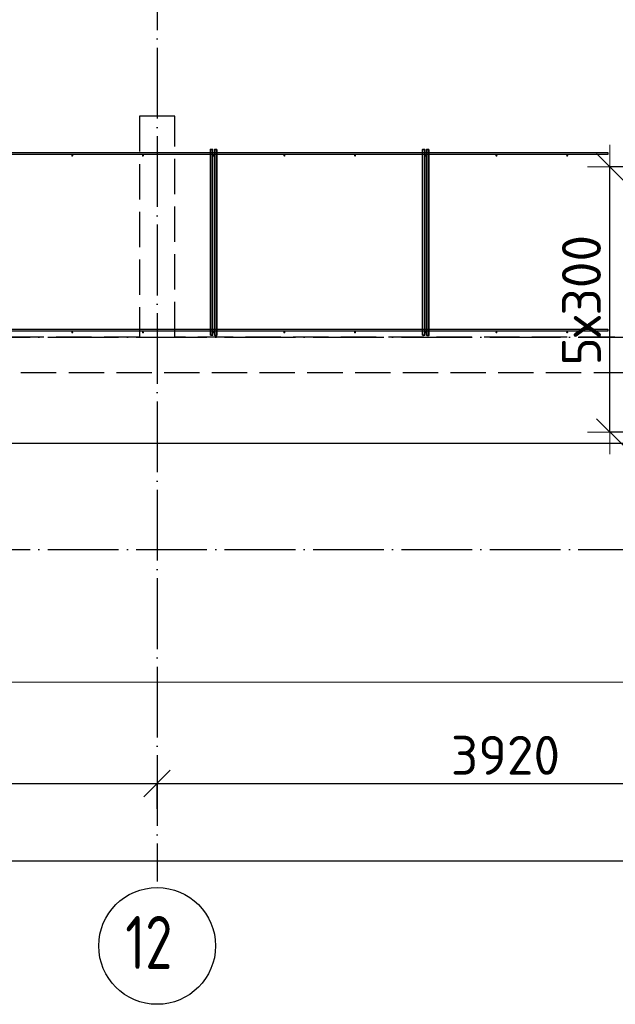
# Model space of a CAD drawing. Header units: millimetres. Extents: x 13527 to 139154, y -122592 to 61893.
# Tile 94 of 128: x 85043 to 88412, y 27427 to 32996. Entities that reach past the tile are written whole.
import ezdxf

# ---------------------------------------------------------------- set-up
doc = ezdxf.new("R2010")
doc.units = ezdxf.units.MM
doc.header["$PDMODE"] = 65
for name, pattern in [('______11', [500, 400, -50, 0, -50]), ('______2', [270, 200, -70]), ('______5', [1100, 800, -100, 100, -100])]:
    doc.linetypes.add(name, pattern=pattern)
for name, color, linetype, lineweight in [('Standard', 7, 'Continuous', 25), ('Размерная линия_ общее', 7, 'Continuous', 13), ('Стена_ общее', 7, 'Continuous', 35), ('Фундамент_ общее', 7, 'Continuous', 35)]:
    doc.layers.add(name, color=color, linetype=linetype, lineweight=lineweight)
doc.layers.add('Арм.стержн. Фиксатор', color=7, linetype='Continuous', lineweight=35, true_color=0x501e0f)
doc.layers.add('Осевая линия_ общее', color=7, linetype='______5', lineweight=13, true_color=0xa0a0a0)
doc.styles.add('ISOCPEUR', font='ISOCPEUR')
doc.dimstyles.new('DIMSTYLE_16', dxfattribs={"dimtxt": 220, "dimasz": 250, "dimexe": 0, "dimexo": 0, "dimgap": 110, "dimtad": 2, "dimdec": 0, "dimrnd": 1, "dimzin": 12, "dimdsep": 46, "dimtxsty": 'ISOCPEUR', "dimblk1": 'ALL_ML_STRICH', "dimblk2": 'ALL_ML_STRICH', "dimsah": 1, "dimcen": 0, "dimclrd": 7, "dimclre": 256, "dimclrt": 7, "dimadec": 0, "dimazin": 0, "dimtfac": 1, "dimtdec": 0, "dimtix": 1, "dimtmove": 2, "dimatfit": 3, "dimfxl": 0, "dimtzin": 0, "dimlwd": 0, "dimlwe": -3, "dimarcsym": 0})
doc.dimstyles.new('DIMSTYLE_5', dxfattribs={"dimtxt": 220, "dimasz": 250, "dimexe": 0, "dimexo": 0, "dimgap": 110, "dimtad": 2, "dimdec": 0, "dimrnd": 5, "dimzin": 12, "dimdsep": 46, "dimtxsty": 'ISOCPEUR', "dimblk1": 'ALL_ML_STRICH', "dimblk2": 'ALL_ML_STRICH', "dimsah": 1, "dimcen": 0, "dimclrd": 7, "dimclre": 256, "dimclrt": 7, "dimadec": 0, "dimazin": 0, "dimtfac": 1, "dimtdec": 0, "dimtix": 1, "dimtmove": 2, "dimatfit": 3, "dimfxl": 0, "dimtzin": 0, "dimlwd": 0, "dimlwe": -3, "dimarcsym": 0})

# ---------------------------------------------------------------- blocks, each defined once
blk = doc.blocks.new('ALL_ML_STRICH')
at = {"color": 0, "linetype": 'ByBlock', "lineweight": -2}
for p, q in [((0, -0.5), (0, 0.5)), ((-0.3, -0.3), (0.3, 0.3)), ((-1, 0), (0.5, 0))]:
    blk.add_line(p, q, dxfattribs=at)
blk = doc.blocks.new('*D452')
at = {"layer": 'DEFPOINTS', "color": 7, "linetype": 'Continuous', "lineweight": 13, "transparency": 33554687}
for p in [(88711.3, 32164), (88380.8, 30664), (89578.8, 30664)]:
    blk.add_point(p, dxfattribs=at)
at = {"layer": 'Размерная линия_ общее', "color": 253, "linetype": 'Continuous', "lineweight": -2, "true_color": 0xa0a0a0, "transparency": 33554687}
for p, q in [((88691.3, 32164), (88380.8, 32164)), ((89558.8, 30664), (88380.8, 30664))]:
    blk.add_line(p, q, dxfattribs=at)
at = {"layer": 'Размерная линия_ общее', "color": 7, "linetype": 'Continuous', "lineweight": -2, "transparency": 33554687}
blk.add_line((88380.8, 30664), (88380.8, 32164), dxfattribs=at)
at = {"layer": 'Размерная линия_ общее', "color": 7, "linetype": 'Continuous', "lineweight": 13, "transparency": 33554687, "xscale": 250, "yscale": 250, "zscale": 250}
for p, rotation in [((88380.8, 32164), 90), ((88380.8, 30664), 270)]:
    blk.add_blockref('ALL_ML_STRICH', p, dxfattribs=dict(at, rotation=rotation))
at = {"layer": 'Размерная линия_ общее', "color": 7, "linetype": 'Continuous', "lineweight": 13, "transparency": 33554687, "insert": (88110.8, 31040), "char_height": 220, "width": 11, "attachment_point": 1, "rotation": 90, "line_spacing_factor": 0.60241, "style": 'ISOCPEUR'}
blk.add_mtext('5х300', dxfattribs=at)
blk = doc.blocks.new('*D553')
at = {"layer": 'DEFPOINTS', "color": 7, "linetype": 'Continuous', "lineweight": 13, "transparency": 33554687}
for p in [(81900, 28675.7), (81900, 28512.1), (85820, 28512.1)]:
    blk.add_point(p, dxfattribs=at)
at = {"layer": 'Размерная линия_ общее', "color": 253, "linetype": 'Continuous', "lineweight": -2, "true_color": 0xa0a0a0, "transparency": 33554687}
for p, q in [((81900, 28532.1), (81900, 28675.7)), ((85820, 28532.1), (85820, 28675.7))]:
    blk.add_line(p, q, dxfattribs=at)
at = {"layer": 'Размерная линия_ общее', "color": 7, "linetype": 'Continuous', "lineweight": -2, "transparency": 33554687}
blk.add_line((81900, 28675.7), (85820, 28675.7), dxfattribs=at)
at = {"layer": 'Размерная линия_ общее', "color": 7, "linetype": 'Continuous', "lineweight": 13, "transparency": 33554687, "xscale": 250, "yscale": 250, "zscale": 250, "rotation": 180}
blk.add_blockref('ALL_ML_STRICH', (81900, 28675.7), dxfattribs=at)
at = {"layer": 'Размерная линия_ общее', "color": 7, "linetype": 'Continuous', "lineweight": 13, "transparency": 33554687, "xscale": 250, "yscale": 250, "zscale": 250}
blk.add_blockref('ALL_ML_STRICH', (85820, 28675.7), dxfattribs=at)
at = {"layer": 'Размерная линия_ общее', "color": 7, "linetype": 'Continuous', "lineweight": 13, "transparency": 33554687, "insert": (83871, 28835.7), "char_height": 220, "width": 880, "attachment_point": 5, "style": 'ISOCPEUR'}
blk.add_mtext('\\A1;{3920}', dxfattribs=at)
blk = doc.blocks.new('*D554')
at = {"layer": 'DEFPOINTS', "color": 7, "linetype": 'Continuous', "lineweight": 13, "transparency": 33554687}
for p in [(85820, 28675.7), (85820, 28512.1), (89740, 28512.1)]:
    blk.add_point(p, dxfattribs=at)
at = {"layer": 'Размерная линия_ общее', "color": 253, "linetype": 'Continuous', "lineweight": -2, "true_color": 0xa0a0a0, "transparency": 33554687}
for p, q in [((85820, 28532.1), (85820, 28675.7)), ((89740, 28532.1), (89740, 28675.7))]:
    blk.add_line(p, q, dxfattribs=at)
at = {"layer": 'Размерная линия_ общее', "color": 7, "linetype": 'Continuous', "lineweight": -2, "transparency": 33554687}
blk.add_line((85820, 28675.7), (89740, 28675.7), dxfattribs=at)
at = {"layer": 'Размерная линия_ общее', "color": 7, "linetype": 'Continuous', "lineweight": 13, "transparency": 33554687, "xscale": 250, "yscale": 250, "zscale": 250, "rotation": 180}
blk.add_blockref('ALL_ML_STRICH', (85820, 28675.7), dxfattribs=at)
at = {"layer": 'Размерная линия_ общее', "color": 7, "linetype": 'Continuous', "lineweight": 13, "transparency": 33554687, "xscale": 250, "yscale": 250, "zscale": 250}
blk.add_blockref('ALL_ML_STRICH', (89740, 28675.7), dxfattribs=at)
at = {"layer": 'Размерная линия_ общее', "color": 7, "linetype": 'Continuous', "lineweight": 13, "transparency": 33554687, "insert": (87791, 28835.7), "char_height": 220, "width": 880, "attachment_point": 5, "style": 'ISOCPEUR'}
blk.add_mtext('\\A1;{3920}', dxfattribs=at)
blk = doc.blocks.new('*D563')
at = {"layer": 'DEFPOINTS', "color": 7, "linetype": 'Continuous', "lineweight": 13, "transparency": 33554687}
for p in [(75300, 28239.6), (75300, 28122.1), (117380, 28122.1)]:
    blk.add_point(p, dxfattribs=at)
at = {"layer": 'Размерная линия_ общее', "color": 253, "linetype": 'Continuous', "lineweight": -2, "true_color": 0xa0a0a0, "transparency": 33554687}
for p, q in [((75300, 28222.1), (75300, 28239.6)), ((117380, 28222.1), (117380, 28239.6))]:
    blk.add_line(p, q, dxfattribs=at)
at = {"layer": 'Размерная линия_ общее', "color": 7, "linetype": 'Continuous', "lineweight": -2, "transparency": 33554687}
blk.add_line((75300, 28239.6), (117380, 28239.6), dxfattribs=at)
at = {"layer": 'Размерная линия_ общее', "color": 7, "linetype": 'Continuous', "lineweight": 13, "transparency": 33554687, "xscale": 250, "yscale": 250, "zscale": 250, "rotation": 180}
blk.add_blockref('ALL_ML_STRICH', (75300, 28239.6), dxfattribs=at)
at = {"layer": 'Размерная линия_ общее', "color": 7, "linetype": 'Continuous', "lineweight": 13, "transparency": 33554687, "xscale": 250, "yscale": 250, "zscale": 250}
blk.add_blockref('ALL_ML_STRICH', (117380, 28239.6), dxfattribs=at)
at = {"layer": 'Размерная линия_ общее', "color": 7, "linetype": 'Continuous', "lineweight": 13, "transparency": 33554687, "insert": (96340, 28399.6), "char_height": 220, "width": 1100, "attachment_point": 5, "style": 'ISOCPEUR'}
blk.add_mtext('\\A1;{42080}', dxfattribs=at)
blk = doc.blocks.new('СЛОЖНЫЙ_ОБЪЕКТ_6')
at = {"layer": 'Стена_ общее', "color": 9, "linetype": '______2', "lineweight": -3, "true_color": 0xc7c7c7, "transparency": 33554687}
for p, q in [((85720, 32450), (85720, 31200)), ((85920, 32450), (85720, 32450)), ((85920, 31200), (85920, 32450)), ((85720, 31200), (82620, 31200)), ((89220, 31200), (85920, 31200)), ((82620, 31000), (89020, 31000))]:
    blk.add_line(p, q, dxfattribs=at)

msp = doc.modelspace()

# ---------------------------------------------------------------- hatches: boundary and pattern name
at = {"layer": 'Арм.стержн. Фиксатор', "linetype": 'Continuous', "lineweight": 35, "transparency": 33554687}
for points in [[(85346, 32228), (85345.5, 32230.3), (85344.2, 32232.2), (85342.3, 32233.5), (85340, 32234), (85337.7, 32233.5), (85335.8, 32232.2), (85334.5, 32230.3), (85334, 32228), (85334.5, 32225.7), (85335.8, 32223.8), (85337.7, 32222.5), (85340, 32222), (85342.3, 32222.5), (85344.2, 32223.8), (85345.5, 32225.7)], [(85746, 32228), (85745.5, 32230.3), (85744.2, 32232.2), (85742.3, 32233.5), (85740, 32234), (85737.7, 32233.5), (85735.8, 32232.2), (85734.5, 32230.3), (85734, 32228), (85734.5, 32225.7), (85735.8, 32223.8), (85737.7, 32222.5), (85740, 32222), (85742.3, 32222.5), (85744.2, 32223.8), (85745.5, 32225.7)], [(86146, 32228), (86145.5, 32230.3), (86144.2, 32232.2), (86142.3, 32233.5), (86140, 32234), (86137.7, 32233.5), (86135.8, 32232.2), (86134.5, 32230.3), (86134, 32228), (86134.5, 32225.7), (86135.8, 32223.8), (86137.7, 32222.5), (86140, 32222), (86142.3, 32222.5), (86144.2, 32223.8), (86145.5, 32225.7)], [(86546, 32228), (86545.5, 32230.3), (86544.2, 32232.2), (86542.3, 32233.5), (86540, 32234), (86537.7, 32233.5), (86535.8, 32232.2), (86534.5, 32230.3), (86534, 32228), (86534.5, 32225.7), (86535.8, 32223.8), (86537.7, 32222.5), (86540, 32222), (86542.3, 32222.5), (86544.2, 32223.8), (86545.5, 32225.7)], [(86946, 32228), (86945.5, 32230.3), (86944.2, 32232.2), (86942.3, 32233.5), (86940, 32234), (86937.7, 32233.5), (86935.8, 32232.2), (86934.5, 32230.3), (86934, 32228), (86934.5, 32225.7), (86935.8, 32223.8), (86937.7, 32222.5), (86940, 32222), (86942.3, 32222.5), (86944.2, 32223.8), (86945.5, 32225.7)], [(87346, 32228), (87345.5, 32230.3), (87344.2, 32232.2), (87342.3, 32233.5), (87340, 32234), (87337.7, 32233.5), (87335.8, 32232.2), (87334.5, 32230.3), (87334, 32228), (87334.5, 32225.7), (87335.8, 32223.8), (87337.7, 32222.5), (87340, 32222), (87342.3, 32222.5), (87344.2, 32223.8), (87345.5, 32225.7)], [(87746, 32228), (87745.5, 32230.3), (87744.2, 32232.2), (87742.3, 32233.5), (87740, 32234), (87737.7, 32233.5), (87735.8, 32232.2), (87734.5, 32230.3), (87734, 32228), (87734.5, 32225.7), (87735.8, 32223.8), (87737.7, 32222.5), (87740, 32222), (87742.3, 32222.5), (87744.2, 32223.8), (87745.5, 32225.7)], [(88146, 32228), (88145.5, 32230.3), (88144.2, 32232.2), (88142.3, 32233.5), (88140, 32234), (88137.7, 32233.5), (88135.8, 32232.2), (88134.5, 32230.3), (88134, 32228), (88134.5, 32225.7), (88135.8, 32223.8), (88137.7, 32222.5), (88140, 32222), (88142.3, 32222.5), (88144.2, 32223.8), (88145.5, 32225.7)], [(85346, 31228), (85345.5, 31230.3), (85344.2, 31232.2), (85342.3, 31233.5), (85340, 31234), (85337.7, 31233.5), (85335.8, 31232.2), (85334.5, 31230.3), (85334, 31228), (85334.5, 31225.7), (85335.8, 31223.8), (85337.7, 31222.5), (85340, 31222), (85342.3, 31222.5), (85344.2, 31223.8), (85345.5, 31225.7)], [(85746, 31228), (85745.5, 31230.3), (85744.2, 31232.2), (85742.3, 31233.5), (85740, 31234), (85737.7, 31233.5), (85735.8, 31232.2), (85734.5, 31230.3), (85734, 31228), (85734.5, 31225.7), (85735.8, 31223.8), (85737.7, 31222.5), (85740, 31222), (85742.3, 31222.5), (85744.2, 31223.8), (85745.5, 31225.7)], [(86146, 31228), (86145.5, 31230.3), (86144.2, 31232.2), (86142.3, 31233.5), (86140, 31234), (86137.7, 31233.5), (86135.8, 31232.2), (86134.5, 31230.3), (86134, 31228), (86134.5, 31225.7), (86135.8, 31223.8), (86137.7, 31222.5), (86140, 31222), (86142.3, 31222.5), (86144.2, 31223.8), (86145.5, 31225.7)], [(86546, 31228), (86545.5, 31230.3), (86544.2, 31232.2), (86542.3, 31233.5), (86540, 31234), (86537.7, 31233.5), (86535.8, 31232.2), (86534.5, 31230.3), (86534, 31228), (86534.5, 31225.7), (86535.8, 31223.8), (86537.7, 31222.5), (86540, 31222), (86542.3, 31222.5), (86544.2, 31223.8), (86545.5, 31225.7)], [(86946, 31228), (86945.5, 31230.3), (86944.2, 31232.2), (86942.3, 31233.5), (86940, 31234), (86937.7, 31233.5), (86935.8, 31232.2), (86934.5, 31230.3), (86934, 31228), (86934.5, 31225.7), (86935.8, 31223.8), (86937.7, 31222.5), (86940, 31222), (86942.3, 31222.5), (86944.2, 31223.8), (86945.5, 31225.7)], [(87346, 31228), (87345.5, 31230.3), (87344.2, 31232.2), (87342.3, 31233.5), (87340, 31234), (87337.7, 31233.5), (87335.8, 31232.2), (87334.5, 31230.3), (87334, 31228), (87334.5, 31225.7), (87335.8, 31223.8), (87337.7, 31222.5), (87340, 31222), (87342.3, 31222.5), (87344.2, 31223.8), (87345.5, 31225.7)], [(87746, 31228), (87745.5, 31230.3), (87744.2, 31232.2), (87742.3, 31233.5), (87740, 31234), (87737.7, 31233.5), (87735.8, 31232.2), (87734.5, 31230.3), (87734, 31228), (87734.5, 31225.7), (87735.8, 31223.8), (87737.7, 31222.5), (87740, 31222), (87742.3, 31222.5), (87744.2, 31223.8), (87745.5, 31225.7)], [(88146, 31228), (88145.5, 31230.3), (88144.2, 31232.2), (88142.3, 31233.5), (88140, 31234), (88137.7, 31233.5), (88135.8, 31232.2), (88134.5, 31230.3), (88134, 31228), (88134.5, 31225.7), (88135.8, 31223.8), (88137.7, 31222.5), (88140, 31222), (88142.3, 31222.5), (88144.2, 31223.8), (88145.5, 31225.7)]]:
    msp.add_hatch(color=34, dxfattribs=at).paths.add_polyline_path(points)

# ---------------------------------------------------------------- linework, layer by layer
at = {"layer": 'Standard', "color": 7, "linetype": 'Continuous', "lineweight": 13, "transparency": 33554687}
msp.add_lwpolyline([(75100, 29250), (117980, 29250), (117980, 46440), (75100, 46440), (75100, 29250)], dxfattribs=at)
at = {"layer": 'Арм.стержн. Фиксатор', "color": 34, "linetype": 'Continuous', "lineweight": 25, "transparency": 33554687}
for points in [[(83146.2, 32246), (88369.5, 32246), (88369.5, 32234), (83146.2, 32234), (83146.2, 32246)], [(83146.2, 32246), (88369.5, 32246), (88369.5, 32234), (83146.2, 32234), (83146.2, 32246)], [(83146.2, 31246), (88369.5, 31246), (88369.5, 31234), (83146.2, 31234), (83146.2, 31246)], [(83146.2, 31246), (88369.5, 31246), (88369.5, 31234), (83146.2, 31234), (83146.2, 31246)]]:
    msp.add_lwpolyline(points, dxfattribs=at)
at = {"layer": 'Арм.стержн. Фиксатор', "color": 34, "linetype": 'Continuous', "lineweight": 35, "transparency": 33554687}
for points in [[(86122, 31211.1), (86122, 32263.1), (86134, 32263.1), (86134, 31211.1), (86122, 31211.1)], [(86158, 32262.9), (86158, 31210.8), (86146, 31210.8), (86146, 32262.9), (86158, 32262.9)], [(87322, 31211.1), (87322, 32263.1), (87334, 32263.1), (87334, 31211.1), (87322, 31211.1)], [(87358, 32262.9), (87358, 31210.8), (87346, 31210.8), (87346, 32262.9), (87358, 32262.9)]]:
    msp.add_lwpolyline(points, dxfattribs=at)
at = {"layer": 'Осевая линия_ общее', "color": 253, "linetype": '______11', "lineweight": -3, "true_color": 0xa0a0a0, "transparency": 33554687}
for p, q in [((85820, 46340), (85820, 28122.1)), ((75200, 31200), (119325.4, 31200)), ((75200, 30000), (119325.4, 30000))]:
    msp.add_line(p, q, dxfattribs=at)
at = {"layer": 'Осевая линия_ общее', "color": 7, "linetype": 'Continuous', "lineweight": -3, "transparency": 33554687}
msp.add_circle((85820.4, 27757.6), 330.4, dxfattribs=at)
at = {"layer": 'Фундамент_ общее', "color": 7, "lineweight": 25, "transparency": 33554687}
msp.add_line((88620, 30600), (83020, 30600), dxfattribs=at)
at = {"layer": 'Фундамент_ общее', "color": 7, "linetype": 'Continuous', "lineweight": 25, "transparency": 33554687}
msp.add_line((88620, 30600), (83020, 30600), dxfattribs=at)

# ---------------------------------------------------------------- block references
at = {"layer": 'Стена_ общее', "color": 9, "linetype": '______2', "lineweight": -3, "true_color": 0xc7c7c7, "transparency": 33554687}
msp.add_blockref('СЛОЖНЫЙ_ОБЪЕКТ_6', (0, 0), dxfattribs=at)

# ---------------------------------------------------------------- texts
at = {"layer": 'Осевая линия_ общее', "color": 7, "linetype": 'Continuous', "lineweight": -3, "transparency": 33554687, "insert": (85640.4, 27627.1), "char_height": 300, "width": 472.281, "attachment_point": 7, "style": 'ISOCPEUR'}
msp.add_mtext('\\W0.75;12', dxfattribs=at)

# ---------------------------------------------------------------- dimensions: what is measured, and where the dimension line sits
at = {"layer": 'Размерная линия_ общее', "color": 7, "linetype": 'Continuous', "lineweight": 13, "transparency": 33554687}
dim = msp.add_linear_dim(base=(88380.8, 32164), p1=(89558.8, 30664), p2=(88691.3, 32164), angle=90, text='5х300', dimstyle='DIMSTYLE_5', override={"dimpost": '<>', "dimclrd": 7, "dimclre": 253, "dimclrt": 7, "dimlwd": 0, "dimlwe": 65533}, dxfattribs=at)
dim.commit()
dim.dimension.update_dxf_attribs({"geometry": '*D452', "text_midpoint": (88270.8, 31414), "dimtype": 160})
for base, p1, p2, dimstyle, picture, middle in [((85820, 28675.7), (81900, 28532.1), (85820, 28532.1), 'DIMSTYLE_5', '*D553', (83871, 28835.7)), ((89740, 28675.7), (85820, 28532.1), (89740, 28532.1), 'DIMSTYLE_5', '*D554', (87791, 28835.7)), ((117380, 28239.6), (75300, 28222.1), (117380, 28222.1), 'DIMSTYLE_16', '*D563', (96340, 28399.6))]:
    dim = msp.add_linear_dim(base=base, p1=p1, p2=p2, dimstyle=dimstyle, override={"dimpost": '<>', "dimclrd": 7, "dimclre": 253, "dimclrt": 7, "dimlwd": 0, "dimlwe": 65533}, dxfattribs=at)
    dim.commit()
    dim.dimension.update_dxf_attribs({"geometry": picture, "text_midpoint": middle, "dimtype": 160})

doc.saveas('drawing.dxf')
